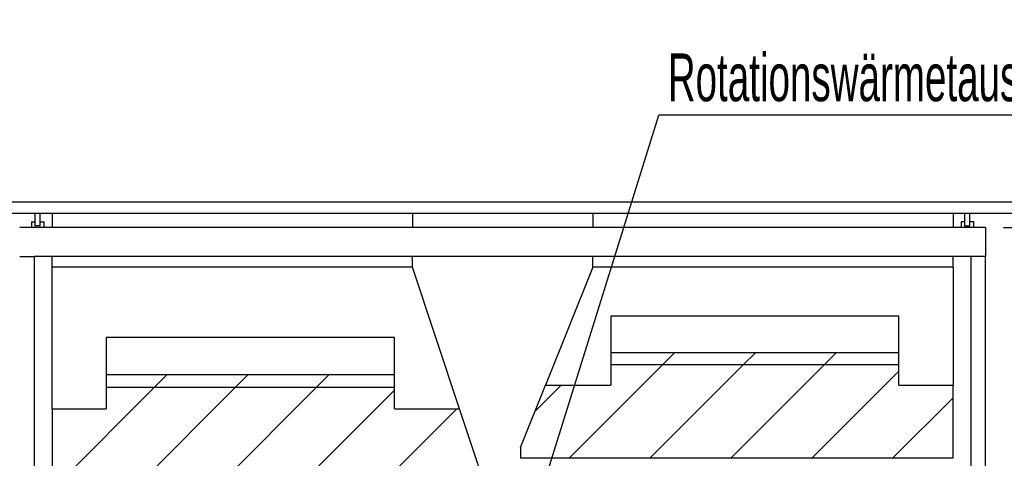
# Model space of a CAD drawing. Header units: millimetres. Extents: x 250 to 59450, y 0 to 41800.
# Tile 12 of 148: x 18375 to 21108, y 7103 to 8319. Entities that reach past the tile are written whole.
import ezdxf

# ---------------------------------------------------------------- set-up
doc = ezdxf.new("R2010")
doc.units = ezdxf.units.MM
doc.header["$LTSCALE"] = 50
doc.linetypes.add('CENTER', pattern=[10.16, 6.35, -1.27, 1.27, -1.27])
for name, color, linetype in [('MASS', 29, 'Continuous'), ('SCHNITT', 5, 'CENTER'), ('TEXT_1', 176, 'Continuous')]:
    doc.layers.add(name, color=color, linetype=linetype)
doc.styles.add('SLDTEXTSTYLE0', font='TXT', dxfattribs={"width": 0.605})
doc.dimstyles.new('SLDDIMSTYLE1', dxfattribs={"dimtxt": 0.18, "dimasz": 50, "dimexe": 0, "dimexo": 0.0625, "dimgap": 0, "dimtad": 0, "dimtih": 1, "dimtoh": 1, "dimdec": 0, "dimrnd": 1e-09, "dimzin": 0, "dimdsep": 46, "dimtxsty": 'Standard', "dimblk1": 'DOT', "dimblk2": 'DOT', "dimsah": 1, "dimcen": 0.09, "dimadec": 0, "dimazin": 0, "dimtfac": 50, "dimtdec": 0, "dimtofl": 0, "dimtmove": 0, "dimatfit": 3, "dimldrblk": 'DOT', "dimfxl": 1, "dimfrac": 2, "dimtolj": 1, "dimtzin": 0, "dimarcsym": 0})
doc.dimstyles.new('SLDDIMSTYLE2', dxfattribs={"dimtxt": 128.415934, "dimasz": 100, "dimexe": 0, "dimexo": 0.0625, "dimgap": 32.103984, "dimtad": 1, "dimdec": 1, "dimrnd": 1e-09, "dimzin": 12, "dimdsep": 46, "dimtxsty": 'SLDTEXTSTYLE0', "dimsah": 1, "dimcen": 0.09, "dimadec": 0, "dimazin": 3, "dimtfac": 1, "dimtdec": 1, "dimtofl": 0, "dimtmove": 0, "dimatfit": 3, "dimfxl": 1, "dimfrac": 2, "dimtolj": 1, "dimtzin": 12, "dimarcsym": 0})

# ---------------------------------------------------------------- blocks, each defined once
blk = doc.blocks.new('_D_109')
at = {"layer": 'MASS'}
for p, q in [((21105.3, 7742.8), (24715.3, 7742.8)), ((24690.3, 7742.8), (24690.3, 5902.8)), ((18545.3, 5902.8), (24715.3, 5902.8))]:
    blk.add_line(p, q, dxfattribs=at)
for points in [[(24690.3, 7742.8), (24665.3, 7642.8), (24715.3, 7642.8)], [(24690.3, 5902.8), (24715.3, 6002.8), (24665.3, 6002.8)]]:
    blk.add_solid(points, dxfattribs=at)
at = {"layer": 'MASS', "insert": (24519.8, 6626.8), "char_height": 132.29, "attachment_point": 1, "rotation": 90, "style": 'SLDTEXTSTYLE0'}
blk.add_mtext('1840', dxfattribs=at)
blk = doc.blocks.new('_D_113')
at = {"layer": 'MASS'}
for p, q in [((19515.3, 15282.8), (25415.3, 15282.8)), ((25390.3, 15282.8), (25390.3, 2902.8)), ((23355.3, 2902.8), (25415.3, 2902.8))]:
    blk.add_line(p, q, dxfattribs=at)
for points in [[(25390.3, 15282.8), (25365.3, 15182.8), (25415.3, 15182.8)], [(25390.3, 2902.8), (25415.3, 3002.8), (25365.3, 3002.8)]]:
    blk.add_solid(points, dxfattribs=at)
at = {"layer": 'MASS', "insert": (25219.8, 8847.8), "char_height": 132.29, "attachment_point": 1, "rotation": 90, "style": 'SLDTEXTSTYLE0'}
blk.add_mtext('12380', dxfattribs=at)
blk = doc.blocks.new('SW_NOTE_0_68')
at = {"layer": 'TEXT_1', "color": 0}
blk.add_line((1944.9, 0), (0, 0), dxfattribs=at)
at = {"layer": 'TEXT_1', "color": 0, "insert": (24.3, 171.1), "char_height": 132.292, "attachment_point": 1, "style": 'SLDTEXTSTYLE0'}
blk.add_mtext('Rotationswärmetauscher', dxfattribs=at)
blk = doc.blocks.new('_Dot')
at = {"color": 0, "linetype": 'ByBlock', "lineweight": -2}
blk.add_line((-0.5, 0), (-1, 0), dxfattribs=at)
at = {"color": 0, "linetype": 'ByBlock', "const_width": 0.5}
blk.add_lwpolyline([(-0.25, 0, 1), (0.25, 0, 1)], format="xyb", close=True, dxfattribs=at)
blk = doc.blocks.new('SW_NOTE_0_74')
at = {"layer": 'TEXT_1', "color": 0}
blk.add_line((1944.9, 0), (0, 0), dxfattribs=at)
at = {"layer": 'TEXT_1', "color": 0, "insert": (21.4, 171.4), "char_height": 132.292, "attachment_point": 1, "style": 'SLDTEXTSTYLE0'}
blk.add_mtext('Rotationswärmetauscher', dxfattribs=at)

msp = doc.modelspace()

# ---------------------------------------------------------------- hatches: boundary and pattern name
at = {"layer": 'SCHNITT', "linetype": 'Continuous', "lineweight": 18}
h = msp.add_hatch(dxfattribs=at)
h.set_pattern_fill('ANSI31', color=256, scale=50, angle=3e-322, style=0)
h.paths.add_polyline_path([(20815.31, 7361.75), (20815.31, 7395.36), (20015.31, 7395.36), (20015.31, 7361.75)], flags=0)
h = msp.add_hatch(dxfattribs=at)
h.set_pattern_fill('ANSI31', color=256, scale=50, angle=3e-322, style=0)
h.paths.add_polyline_path([(19834.5, 7305.73), (19765.31, 7132.77), (19765.31, 7102.77), (20965.31, 7102.77), (20965.31, 7305.73), (20815.31, 7305.73), (20815.31, 7361.75), (20015.31, 7361.75), (20015.31, 7305.73)], flags=0)
h = msp.add_hatch(dxfattribs=at)
h.set_pattern_fill('ANSI31', color=256, scale=50, angle=3e-322, style=0)
h.paths.add_polyline_path([(19415.31, 7298.79), (19415.31, 7333.87), (18615.31, 7333.87), (18615.31, 7298.79)], flags=0)
h = msp.add_hatch(dxfattribs=at)
h.set_pattern_fill('ANSI31', color=256, scale=50, angle=3e-322, style=0)
h.paths.add_polyline_path([(18465.31, 7002.77), (19665.31, 7002.77), (19665.31, 7032.77), (19596.13, 7240.33), (19415.31, 7240.33), (19415.31, 7298.79), (18615.31, 7298.79), (18615.31, 7240.33), (18465.31, 7240.33)], flags=0)
h = msp.add_hatch(dxfattribs=at)
h.set_pattern_fill('ANSI31', color=256, scale=50, style=0)
edge = h.paths.add_edge_path(flags=0)
edge.add_line((19755.57, 7004.77), (19720.31, 7004.77))
edge.add_line((19720.31, 7004.77), (19720.31, 7002.77))
edge.add_line((19720.31, 7002.77), (19755.57, 7002.77))
edge.add_arc((19755.57, 7007.51), 4.74, 270, 360)
edge.add_line((19760.31, 7007.51), (19760.31, 7098.03))
edge.add_arc((19755.57, 7098.03), 4.74, 0, 90)
edge.add_line((19755.57, 7102.77), (19720.31, 7102.77))
edge.add_line((19720.31, 7102.77), (19720.31, 7100.77))
edge.add_line((19720.31, 7100.77), (19755.57, 7100.77))
edge.add_arc((19755.57, 7098.03), 2.74, 0, 90, ccw=False)
edge.add_line((19758.31, 7098.03), (19758.31, 7007.51))
edge.add_arc((19755.57, 7007.51), 2.74, 270, 360, ccw=False)
h = msp.add_hatch(dxfattribs=at)
h.set_pattern_fill('ANSI31', color=256, scale=50, style=0)
edge = h.paths.add_edge_path(flags=0)
edge.add_line((20955.05, 7002.77), (20990.31, 7002.77))
edge.add_line((20990.31, 7002.77), (20990.31, 7004.77))
edge.add_line((20990.31, 7004.77), (20955.05, 7004.77))
edge.add_arc((20955.05, 7007.51), 2.74, 180, 270, ccw=False)
edge.add_line((20952.31, 7007.51), (20952.31, 7098.03))
edge.add_arc((20955.05, 7098.03), 2.74, 90, 180, ccw=False)
edge.add_line((20955.05, 7100.77), (20990.31, 7100.77))
edge.add_line((20990.31, 7100.77), (20990.31, 7102.77))
edge.add_line((20990.31, 7102.77), (20955.05, 7102.77))
edge.add_arc((20955.05, 7098.03), 4.74, 90, 180)
edge.add_line((20950.31, 7098.03), (20950.31, 7007.51))
edge.add_arc((20955.05, 7007.51), 4.74, 180, 270)

# ---------------------------------------------------------------- linework, layer by layer
at = {"color": 250, "linetype": 'Continuous', "lineweight": 25, "true_color": 0x404040}
for p, q in [((10920.31, 7813.77), (23305.31, 7813.77)), ((10920.31, 7813.77), (23305.31, 7813.77)), ((10920.31, 7782.77), (23305.31, 7782.77))]:
    msp.add_line(p, q, dxfattribs=at)
at = {"color": 136, "linetype": 'Continuous', "lineweight": 25, "true_color": 0x008080}
for p, q in [((18418.31, 7747.16), (18418.31, 7782.77)), ((18432.31, 7747.16), (18432.31, 7782.77)), ((18465.31, 7782.77), (18465.31, 7742.77)), ((19465.31, 7782.77), (19465.31, 7742.77)), ((19965.31, 7782.77), (19965.31, 7742.77)), ((20965.31, 7782.77), (20965.31, 7742.77)), ((20998.31, 7747.16), (20998.31, 7782.77)), ((21012.31, 7747.16), (21012.31, 7782.77)), ((21055.31, 7742.77), (18375.31, 7742.77)), ((18407.81, 7758.77), (18407.81, 7742.77)), ((18407.81, 7758.77), (18418.31, 7758.77)), ((18432.31, 7758.77), (18442.81, 7758.77)), ((18442.81, 7742.77), (18442.81, 7758.77)), ((20987.81, 7758.77), (20987.81, 7742.77)), ((20998.31, 7758.77), (20987.81, 7758.77)), ((21022.81, 7758.77), (21012.31, 7758.77)), ((21022.81, 7742.77), (21022.81, 7758.77)), ((21055.31, 7742.77), (21055.31, 7736.77)), ((21055.31, 7736.77), (21055.31, 7668.77)), ((18375.31, 7662.77), (18381.31, 7662.77)), ((18381.31, 7662.77), (18409.31, 7662.77)), ((18409.31, 7662.77), (18415.31, 7662.77)), ((18415.31, 7662.77), (18415.31, 6996.77)), ((21015.31, 7662.77), (18415.31, 7662.77)), ((18465.31, 7632.77), (18465.31, 7662.77)), ((19465.31, 7632.77), (19465.31, 7662.77)), ((19965.31, 7632.77), (19965.31, 7662.77)), ((20965.31, 7632.77), (20965.31, 7662.77)), ((21015.31, 6996.77), (21015.31, 7662.77)), ((21021.31, 7662.77), (21015.31, 7662.77)), ((21049.31, 7662.77), (21021.31, 7662.77)), ((21055.31, 7662.77), (21049.31, 7662.77)), ((21055.31, 7668.77), (21055.31, 7662.77)), ((21055.31, 5982.77), (21055.31, 7662.77)), ((19465.31, 7632.77), (18465.31, 7632.77)), ((18465.31, 7240.33), (18465.31, 7632.77)), ((19596.13, 7240.33), (19465.31, 7632.77)), ((19965.31, 7632.77), (19834.5, 7305.73)), ((20965.31, 7632.77), (19965.31, 7632.77)), ((20965.31, 7632.77), (20965.31, 7305.73)), ((20015.31, 7497.21), (20015.31, 7395.36)), ((20815.31, 7497.21), (20015.31, 7497.21)), ((20815.31, 7395.36), (20815.31, 7497.21)), ((18615.31, 7438.08), (18615.31, 7333.87)), ((19415.31, 7438.08), (18615.31, 7438.08)), ((19415.31, 7333.87), (19415.31, 7438.08)), ((20015.31, 7395.36), (20015.31, 7361.75)), ((20815.31, 7395.36), (20015.31, 7395.36)), ((20815.31, 7361.75), (20815.31, 7395.36)), ((20815.31, 7361.75), (20015.31, 7361.75)), ((20015.31, 7361.75), (20015.31, 7305.73)), ((20815.31, 7361.75), (20015.31, 7361.75)), ((20815.31, 7305.73), (20815.31, 7361.75)), ((18615.31, 7333.87), (18615.31, 7298.79)), ((19415.31, 7333.87), (18615.31, 7333.87)), ((19415.31, 7298.79), (19415.31, 7333.87)), ((18615.31, 7298.79), (18615.31, 7240.33)), ((19415.31, 7298.79), (18615.31, 7298.79)), ((19415.31, 7298.79), (18615.31, 7298.79)), ((19415.31, 7240.33), (19415.31, 7298.79)), ((19765.31, 7132.77), (19834.5, 7305.73)), ((19834.5, 7305.73), (20015.31, 7305.73)), ((20815.31, 7305.73), (20965.31, 7305.73)), ((20965.31, 7102.77), (20965.31, 7305.73)), ((18465.31, 7240.33), (18465.31, 7002.77)), ((18465.31, 7240.33), (18615.31, 7240.33)), ((19415.31, 7240.33), (19596.13, 7240.33)), ((19665.31, 7032.77), (19596.13, 7240.33)), ((19765.31, 7132.77), (19765.31, 7102.77)), ((20965.31, 7102.77), (19765.31, 7102.77))]:
    msp.add_line(p, q, dxfattribs=at)
for points in [[(18432.31, 7747.16), (18431.54, 7747.34), (18429.97, 7747.71), (18427.45, 7748.03), (18424.84, 7748.11), (18421.71, 7747.91), (18419.61, 7747.45), (18418.31, 7747.16)], [(20998.31, 7747.16), (20999.09, 7747.34), (21000.66, 7747.71), (21003.18, 7748.03), (21005.78, 7748.11), (21008.91, 7747.91), (21011.02, 7747.45), (21012.31, 7747.16)]]:
    msp.add_open_spline(points, degree=3, knots=[0, 0, 0, 0, 0.17528032, 0.35516427, 0.53059978, 0.71165274, 1, 1, 1, 1], dxfattribs=at)

# ---------------------------------------------------------------- block references
at = {"layer": 'TEXT_1'}
for name, p in [('SW_NOTE_0_68', (20149.3, 8054.62)), ('SW_NOTE_0_74', (16309.55, 7966.17))]:
    msp.add_blockref(name, p, dxfattribs=at)

# ---------------------------------------------------------------- dimensions: what is measured, and where the dimension line sits
at = {"layer": 'MASS'}
for base, p1, p2, picture, middle in [((25390.31, 2902.77), (19465.31, 15282.77), (23305.31, 2902.77), '_D_113', (25390.31, 9092.77)), ((24690.31, 5902.77), (21055.31, 7742.77), (18495.31, 5902.77), '_D_109', (24690.31, 6822.77))]:
    dim = msp.add_linear_dim(base=base, p1=p1, p2=p2, angle=90, dimstyle='SLDDIMSTYLE2', dxfattribs=at)
    dim.commit()
    dim.dimension.update_dxf_attribs({"geometry": picture, "text_midpoint": middle, "dimtype": 160})

# ---------------------------------------------------------------- leaders
at = {"layer": 'TEXT_1'}
msp.add_leader([(19677.28, 6544.05), (20149.3, 8054.62)], dimstyle='SLDDIMSTYLE1', dxfattribs=at)

doc.saveas('drawing.dxf')
